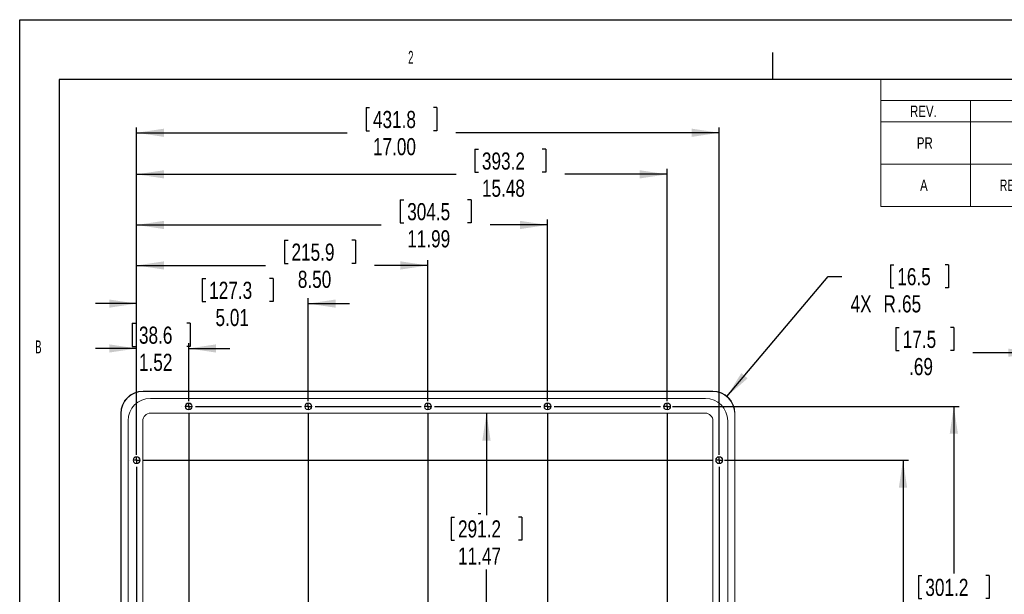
# Model space of a CAD drawing. Header units: inches. Extents: x 0 to 11, y 0 to 8.5.
# Tile 4 of 8: x 0 to 7.2, y 4.3 to 8.5. Entities that reach past the tile are written whole.
import ezdxf

# ---------------------------------------------------------------- set-up
doc = ezdxf.new("R2010")
doc.units = ezdxf.units.IN
doc.header["$MEASUREMENT"] = 0
doc.layers.add('SLD-0', color=7, linetype='Continuous')
doc.styles.add('SLDTEXTSTYLE2', font='TXT', dxfattribs={"width": 0.75})
doc.styles.add('SLDTEXTSTYLE6', font='TXT', dxfattribs={"width": 0.552632})
doc.styles.add('SLDTEXTSTYLE7', font='TXT', dxfattribs={"width": 0.705882})
doc.styles.add('SLDTEXTSTYLE8', font='TXT', dxfattribs={"width": 0.6875})
doc.dimstyles.new('SLDDIMSTYLE0', dxfattribs={"dimtxt": 0.125, "dimasz": 0.2, "dimexe": 0, "dimexo": 0.0625, "dimgap": 0.03125, "dimtad": 0, "dimtih": 1, "dimtoh": 1, "dimlfac": 4, "dimzin": 12, "dimdsep": 46, "dimtxsty": 'SLDTEXTSTYLE2', "dimsah": 1, "dimcen": 0.09, "dimadec": 0, "dimazin": 0, "dimtfac": 1, "dimtofl": 0, "dimtmove": 0, "dimatfit": 3, "dimfxl": 1, "dimtolj": 1, "dimtzin": 12, "dimarcsym": 0})
doc.dimstyles.new('SLDDIMSTYLE1', dxfattribs={"dimtxt": 0.125, "dimasz": 0.2, "dimexe": 0, "dimexo": 0.0625, "dimgap": 0.03125, "dimtad": 0, "dimtih": 1, "dimtoh": 1, "dimlfac": 4, "dimzin": 4, "dimdsep": 46, "dimtxsty": 'SLDTEXTSTYLE2', "dimsah": 1, "dimcen": 0.09, "dimadec": 0, "dimazin": 0, "dimtfac": 1, "dimtofl": 0, "dimtmove": 0, "dimatfit": 3, "dimfxl": 1, "dimtolj": 1, "dimtzin": 12, "dimarcsym": 0})
doc.dimstyles.new('SLDDIMSTYLE3', dxfattribs={"dimtxt": 0.125, "dimasz": 0.2, "dimexe": 0, "dimexo": 0.0625, "dimgap": 0.03125, "dimtad": 0, "dimtih": 1, "dimtoh": 1, "dimlfac": 4, "dimzin": 12, "dimdsep": 46, "dimtxsty": 'SLDTEXTSTYLE2', "dimsah": 1, "dimcen": 0.09, "dimadec": 0, "dimazin": 0, "dimtfac": 1, "dimtofl": 0, "dimtmove": 0, "dimatfit": 3, "dimfxl": 1, "dimtolj": 1, "dimtzin": 12, "dimarcsym": 0})

# ---------------------------------------------------------------- blocks, each defined once
blk = doc.blocks.new('SW_TABLEANNOTATION_0')
at = {"color": 0, "linetype": 'Continuous', "lineweight": 0}
for p, q in [((0, 0), (0, -0.9264)), ((4.4165, 0), (0, 0)), ((4.4165, -0.9264), (4.4165, 0)), ((0, -0.1546), (4.4165, -0.1546)), ((0.6528, -0.1546), (0.6528, -0.3091)), ((2.691, -0.1546), (2.691, -0.3091)), ((3.3774, -0.1546), (3.3774, -0.3091)), ((0, -0.3091), (4.4165, -0.3091)), ((0.6528, -0.3091), (0.6528, -0.9264)), ((2.691, -0.3091), (2.691, -0.9264)), ((3.3774, -0.3091), (3.3774, -0.9264)), ((0, -0.6177), (4.4165, -0.6177)), ((0, -0.9264), (4.4165, -0.9264))]:
    blk.add_line(p, q, dxfattribs=at)
at = {"color": 0, "linetype": 'Continuous', "lineweight": 0, "attachment_point": 1}
for s, insert, char_height, style in [('REVISIONS', (1.9433, -0.0363), 0.08333, 'SLDTEXTSTYLE2'), ('REV.', (0.212, -0.1909), 0.08333, 'SLDTEXTSTYLE2'), ('DESCRIPTION', (1.3326, -0.1909), 0.083333, 'SLDTEXTSTYLE2'), ('DATE', (2.9006, -0.1909), 0.08333, 'SLDTEXTSTYLE2'), ("APPR'VD", (3.6706, -0.1909), 0.08333, 'SLDTEXTSTYLE2'), ('PR', (0.2618, -0.4225), 0.08333, 'SLDTEXTSTYLE2'), ('PRODUCTION RELEASE ', (1.0746, -0.3669), 0.083333, 'SLDTEXTSTYLE7'), ('2/24/2006', (2.7743, -0.4225), 0.08333, 'SLDTEXTSTYLE2'), ('BT', (3.8426, -0.4225), 0.08333, 'SLDTEXTSTYLE2'), ('SEE ECO 06-030', (1.2661, -0.478), 0.083333, 'SLDTEXTSTYLE8'), ('A', (0.2853, -0.7311), 0.0833, 'SLDTEXTSTYLE2'), ('RELOC MTG HOLES PER 08-060', (0.8664, -0.7311), 0.083333, 'SLDTEXTSTYLE8'), ('4/16/2008', (2.77, -0.7311), 0.08333, 'SLDTEXTSTYLE2'), ('BT', (3.8414, -0.7311), 0.08333, 'SLDTEXTSTYLE2')]:
    blk.add_mtext(s, dxfattribs=dict(at, insert=insert, char_height=char_height, style=style))
blk = doc.blocks.new('*D3')
at = {"layer": 'SLD-0'}
for p, q in [((0.8193, 6.2831), (0.8193, 6.1145)), ((0.8193, 6.2831), (0.8446, 6.2831)), ((1.2436, 6.2831), (1.2183, 6.2831)), ((1.2436, 6.2831), (1.2436, 6.1145)), ((0.8193, 6.1145), (0.8446, 6.1145)), ((0.8527, 5.3235), (0.8527, 6.139)), ((1.2436, 6.1145), (1.2183, 6.1145)), ((1.2327, 5.716), (1.2327, 6.139)), ((0.8527, 6.0996), (0.5527, 6.0996)), ((1.2327, 6.0996), (1.5327, 6.0996))]:
    blk.add_line(p, q, dxfattribs=at)
for points in [[(0.8527, 6.0996), (0.6527, 6.1296), (0.6527, 6.0696)], [(1.2327, 6.0996), (1.4327, 6.0696), (1.4327, 6.1296)]]:
    blk.add_solid(points, dxfattribs=at)
at = {"layer": 'SLD-0', "char_height": 0.125, "attachment_point": 1, "style": 'SLDTEXTSTYLE2'}
for s, insert in [('38.6', (0.8699, 6.2593)), ('1.52', (0.8699, 6.0609))]:
    blk.add_mtext(s, dxfattribs=dict(at, insert=insert))
blk = doc.blocks.new('*D4')
at = {"layer": 'SLD-0'}
for p, q in [((2.5262, 7.8578), (2.5262, 7.6892)), ((2.5262, 7.8578), (2.5515, 7.8578)), ((3.0427, 7.8578), (3.0174, 7.8578)), ((3.0427, 7.8578), (3.0427, 7.6892)), ((0.8527, 5.3235), (0.8527, 7.7137)), ((2.5262, 7.6892), (2.5515, 7.6892)), ((3.0427, 7.6892), (3.0174, 7.6892)), ((5.1027, 5.3235), (5.1027, 7.7137)), ((0.8527, 7.6743), (2.3877, 7.6743)), ((5.1027, 7.6743), (3.1812, 7.6743))]:
    blk.add_line(p, q, dxfattribs=at)
for points in [[(0.8527, 7.6743), (1.0527, 7.6443), (1.0527, 7.7043)], [(5.1027, 7.6743), (4.9027, 7.7043), (4.9027, 7.6443)]]:
    blk.add_solid(points, dxfattribs=at)
at = {"layer": 'SLD-0', "char_height": 0.125, "attachment_point": 1, "style": 'SLDTEXTSTYLE2'}
for s, insert in [('431.8', (2.5768, 7.834)), ('17.00', (2.5768, 7.6356))]:
    blk.add_mtext(s, dxfattribs=dict(at, insert=insert))
blk = doc.blocks.new('*D6')
at = {"layer": 'SLD-0'}
for p, q in [((4.762, 5.6766), (6.8535, 5.6766)), ((6.8141, 5.6766), (6.8141, 4.4567)), ((6.5559, 4.4418), (6.5559, 4.2731)), ((6.5559, 4.4418), (6.5812, 4.4418)), ((7.0724, 4.4418), (7.0471, 4.4418)), ((7.0724, 4.4418), (7.0724, 4.2731)), ((6.5559, 4.2731), (6.5812, 4.2731)), ((7.0724, 4.2731), (7.0471, 4.2731)), ((6.8141, 2.7116), (6.8141, 4.0599)), ((4.762, 2.7116), (6.8535, 2.7116))]:
    blk.add_line(p, q, dxfattribs=at)
for points in [[(6.8141, 5.6766), (6.7841, 5.4766), (6.8441, 5.4766)], [(6.8141, 2.7116), (6.8441, 2.9116), (6.7841, 2.9116)]]:
    blk.add_solid(points, dxfattribs=at)
at = {"layer": 'SLD-0', "char_height": 0.125, "attachment_point": 1, "style": 'SLDTEXTSTYLE2'}
for s, insert in [('301.2', (6.6065, 4.4179)), ('11.86', (6.6065, 4.2195))]:
    blk.add_mtext(s, dxfattribs=dict(at, insert=insert))
blk = doc.blocks.new('*D8')
at = {"layer": 'SLD-0'}
for p, q in [((3.4051, 5.6274), (3.4051, 4.8833)), ((3.1468, 4.8684), (3.1468, 4.6998)), ((3.1468, 4.8684), (3.1721, 4.8684)), ((3.6634, 4.8684), (3.6381, 4.8684)), ((3.6634, 4.8684), (3.6634, 4.6998)), ((3.1468, 4.6998), (3.1721, 4.6998)), ((3.6634, 4.6998), (3.6381, 4.6998)), ((3.4051, 2.7609), (3.4051, 4.4865))]:
    blk.add_line(p, q, dxfattribs=at)
for points in [[(3.4051, 5.6274), (3.3751, 5.4274), (3.4351, 5.4274)], [(3.4051, 2.7609), (3.4351, 2.9609), (3.3751, 2.9609)]]:
    blk.add_solid(points, dxfattribs=at)
at = {"layer": 'SLD-0', "char_height": 0.125, "attachment_point": 1, "style": 'SLDTEXTSTYLE2'}
for s, insert in [('291.2', (3.1974, 4.8446)), ('11.47', (3.1974, 4.6462))]:
    blk.add_mtext(s, dxfattribs=dict(at, insert=insert))
blk = doc.blocks.new('*D10')
at = {"layer": 'SLD-0'}
for p, q in [((1.3316, 6.6106), (1.3316, 6.4419)), ((1.3316, 6.6106), (1.3569, 6.6106)), ((1.8482, 6.6106), (1.8229, 6.6106)), ((1.8482, 6.6106), (1.8482, 6.4419)), ((0.8527, 5.3235), (0.8527, 6.4664)), ((2.1052, 5.716), (2.1052, 6.4664)), ((0.8527, 6.4271), (0.5527, 6.4271)), ((1.3316, 6.4419), (1.3569, 6.4419)), ((1.8482, 6.4419), (1.8229, 6.4419)), ((2.1052, 6.4271), (2.4052, 6.4271))]:
    blk.add_line(p, q, dxfattribs=at)
for points in [[(0.8527, 6.4271), (0.6527, 6.4571), (0.6527, 6.3971)], [(2.1052, 6.4271), (2.3052, 6.3971), (2.3052, 6.4571)]]:
    blk.add_solid(points, dxfattribs=at)
at = {"layer": 'SLD-0', "char_height": 0.125, "attachment_point": 1, "style": 'SLDTEXTSTYLE2'}
for s, insert in [('127.3', (1.3822, 6.5867)), ('5.01', (1.4283, 6.3883))]:
    blk.add_mtext(s, dxfattribs=dict(at, insert=insert))
blk = doc.blocks.new('*D11')
at = {"layer": 'SLD-0'}
for p, q in [((1.9321, 6.8893), (1.9321, 6.7206)), ((1.9321, 6.8893), (1.9574, 6.8893)), ((2.4486, 6.8893), (2.4233, 6.8893)), ((2.4486, 6.8893), (2.4486, 6.7206)), ((0.8527, 5.3235), (0.8527, 6.7451)), ((0.8527, 6.7057), (1.7936, 6.7057)), ((1.9321, 6.7206), (1.9574, 6.7206)), ((2.4486, 6.7206), (2.4233, 6.7206)), ((2.9777, 6.7057), (2.5871, 6.7057)), ((2.9777, 5.716), (2.9777, 6.7451))]:
    blk.add_line(p, q, dxfattribs=at)
for points in [[(0.8527, 6.7057), (1.0527, 6.6757), (1.0527, 6.7357)], [(2.9777, 6.7057), (2.7777, 6.7357), (2.7777, 6.6757)]]:
    blk.add_solid(points, dxfattribs=at)
at = {"layer": 'SLD-0', "char_height": 0.125, "attachment_point": 1, "style": 'SLDTEXTSTYLE2'}
for s, insert in [('215.9', (1.9827, 6.8654)), ('8.50', (2.0288, 6.667))]:
    blk.add_mtext(s, dxfattribs=dict(at, insert=insert))
blk = doc.blocks.new('*D12')
at = {"layer": 'SLD-0'}
for p, q in [((2.7761, 7.1848), (2.7761, 7.0162)), ((2.7761, 7.1848), (2.8014, 7.1848)), ((3.2926, 7.1848), (3.2673, 7.1848)), ((3.2926, 7.1848), (3.2926, 7.0162)), ((0.8527, 5.3235), (0.8527, 7.0407)), ((3.8502, 5.716), (3.8502, 7.0407)), ((0.8527, 7.0013), (2.6376, 7.0013)), ((2.7761, 7.0162), (2.8014, 7.0162)), ((3.2926, 7.0162), (3.2673, 7.0162)), ((3.8502, 7.0013), (3.4311, 7.0013))]:
    blk.add_line(p, q, dxfattribs=at)
for points in [[(0.8527, 7.0013), (1.0527, 6.9713), (1.0527, 7.0313)], [(3.8502, 7.0013), (3.6502, 7.0313), (3.6502, 6.9713)]]:
    blk.add_solid(points, dxfattribs=at)
at = {"layer": 'SLD-0', "char_height": 0.125, "attachment_point": 1, "style": 'SLDTEXTSTYLE2'}
for s, insert in [('304.5', (2.8267, 7.161)), ('11.99', (2.8267, 6.9626))]:
    blk.add_mtext(s, dxfattribs=dict(at, insert=insert))
blk = doc.blocks.new('*D13')
at = {"layer": 'SLD-0'}
for p, q in [((3.3212, 7.5544), (3.3212, 7.3858)), ((3.3212, 7.5544), (3.3465, 7.5544)), ((3.8377, 7.5544), (3.8124, 7.5544)), ((3.8377, 7.5544), (3.8377, 7.3858)), ((0.8527, 5.3235), (0.8527, 7.4102)), ((4.7227, 5.716), (4.7227, 7.4102)), ((0.8527, 7.3709), (3.1827, 7.3709)), ((3.3212, 7.3858), (3.3465, 7.3858)), ((3.8377, 7.3858), (3.8124, 7.3858)), ((4.7227, 7.3709), (3.9762, 7.3709))]:
    blk.add_line(p, q, dxfattribs=at)
for points in [[(0.8527, 7.3709), (1.0527, 7.3409), (1.0527, 7.4009)], [(4.7227, 7.3709), (4.5227, 7.4009), (4.5227, 7.3409)]]:
    blk.add_solid(points, dxfattribs=at)
at = {"layer": 'SLD-0', "char_height": 0.125, "attachment_point": 1, "style": 'SLDTEXTSTYLE2'}
for s, insert in [('393.2', (3.3718, 7.5305)), ('15.48', (3.3718, 7.3321))]:
    blk.add_mtext(s, dxfattribs=dict(at, insert=insert))
blk = doc.blocks.new('*D15')
at = {"layer": 'SLD-0'}
for p, q in [((5.142, 5.2841), (6.4827, 5.2841)), ((6.4434, 5.2841), (6.4434, 3.9848)), ((6.1851, 3.9699), (6.1851, 3.8013)), ((6.1851, 3.9699), (6.2104, 3.9699)), ((6.7016, 3.9699), (6.6763, 3.9699)), ((6.7016, 3.9699), (6.7016, 3.8013)), ((6.1851, 3.8013), (6.2104, 3.8013)), ((6.7016, 3.8013), (6.6763, 3.8013)), ((6.4434, 2.7116), (6.4434, 3.588)), ((4.762, 2.7116), (6.4827, 2.7116))]:
    blk.add_line(p, q, dxfattribs=at)
for points in [[(6.4434, 5.2841), (6.4134, 5.0841), (6.4734, 5.0841)], [(6.4434, 2.7116), (6.4734, 2.9116), (6.4134, 2.9116)]]:
    blk.add_solid(points, dxfattribs=at)
at = {"layer": 'SLD-0', "char_height": 0.125, "attachment_point": 1, "style": 'SLDTEXTSTYLE2'}
for s, insert in [('261.4', (6.2357, 3.9461)), ('10.29', (6.2357, 3.7477))]:
    blk.add_mtext(s, dxfattribs=dict(at, insert=insert))
blk = doc.blocks.new('*D16')
at = {"layer": 'SLD-0'}
for p, q in [((6.3512, 6.7099), (6.3512, 6.5413)), ((6.3512, 6.7099), (6.3765, 6.7099)), ((6.7755, 6.7099), (6.7502, 6.7099)), ((6.7755, 6.7099), (6.7755, 6.5413)), ((5.1581, 5.7478), (5.8982, 6.6256)), ((5.8982, 6.6256), (5.9982, 6.6256)), ((6.3512, 6.5413), (6.3765, 6.5413)), ((6.7755, 6.5413), (6.7502, 6.5413))]:
    blk.add_line(p, q, dxfattribs=at)
blk.add_solid([(5.1581, 5.7478), (5.3099, 5.8814), (5.2641, 5.92)], dxfattribs=at)
at = {"layer": 'SLD-0', "char_height": 0.125, "attachment_point": 1, "style": 'SLDTEXTSTYLE2'}
for s, insert in [('16.5', (6.4018, 6.6861)), ('4X ', (6.0607, 6.4877)), ('R', (6.3006, 6.4877)), ('.65', (6.4015, 6.4877))]:
    blk.add_mtext(s, dxfattribs=dict(at, insert=insert))
blk = doc.blocks.new('SW_CENTERMARKSYMBOL_0')
at = {"layer": 'SLD-0', "color": 0}
for p, q in [((0.38, 0.4417), (0.38, 0.4426)), ((1.2525, 0.4417), (1.2525, 0.4426)), ((2.125, 0.4417), (2.125, 0.4426)), ((2.9975, 0.4417), (2.9975, 0.4426)), ((3.87, 0.4417), (3.87, 0.4426)), ((0.3308, 0.3925), (0.3299, 0.3925)), ((0.38, 0.3925), (0.3554, 0.3925)), ((0.38, 0.3925), (0.38, 0.4171)), ((0.38, 0.3925), (0.4046, 0.3925)), ((0.38, 0.3925), (0.38, 0.3679)), ((0.4292, 0.3925), (1.2033, 0.3925)), ((1.2525, 0.3925), (1.2279, 0.3925)), ((1.2525, 0.3925), (1.2525, 0.4171)), ((1.2525, 0.3925), (1.2771, 0.3925)), ((1.2525, 0.3925), (1.2525, 0.3679)), ((1.3017, 0.3925), (2.0758, 0.3925)), ((2.125, 0.3925), (2.1004, 0.3925)), ((2.125, 0.3925), (2.125, 0.4171)), ((2.125, 0.3925), (2.1496, 0.3925)), ((2.125, 0.3925), (2.125, 0.3679)), ((2.1742, 0.3925), (2.9483, 0.3925)), ((2.9975, 0.3925), (2.9729, 0.3925)), ((2.9975, 0.3925), (2.9975, 0.4171)), ((2.9975, 0.3925), (3.0221, 0.3925)), ((2.9975, 0.3925), (2.9975, 0.3679)), ((3.0467, 0.3925), (3.8208, 0.3925)), ((3.87, 0.3925), (3.8454, 0.3925)), ((3.87, 0.3925), (3.87, 0.4171)), ((3.87, 0.3925), (3.8946, 0.3925)), ((3.87, 0.3925), (3.87, 0.3679)), ((3.9192, 0.3925), (3.9201, 0.3925)), ((0.38, 0.3433), (0.38, -2.5233)), ((1.2525, 0.3433), (1.2525, -2.5233)), ((2.125, 0.3433), (2.125, -2.5233)), ((2.9975, 0.3433), (2.9975, -2.5233)), ((3.87, 0.3433), (3.87, -2.5233)), ((-0.0492, 0), (-0.0501, 0)), ((0, 0), (-0.0246, 0)), ((0, 0.0492), (0, 0.0501)), ((0, 0), (0, 0.0246)), ((0, 0), (0.0246, 0)), ((0, 0), (0, -0.0246)), ((0.0492, 0), (4.2008, 0)), ((4.25, 0), (4.2254, 0)), ((4.25, 0.0492), (4.25, 0.0501)), ((4.25, 0), (4.25, 0.0246)), ((4.25, 0), (4.2746, 0)), ((4.25, 0), (4.25, -0.0246)), ((4.2992, 0), (4.3001, 0)), ((0, -0.0492), (0, -1.0408)), ((4.25, -0.0492), (4.25, -1.0408)), ((0, -1.09), (0, -1.0654)), ((4.25, -1.09), (4.25, -1.0654)), ((-0.0492, -1.09), (-0.0501, -1.09)), ((0, -1.09), (-0.0246, -1.09)), ((0, -1.09), (0.0246, -1.09)), ((0, -1.09), (0, -1.1146)), ((0, -1.1392), (0, -2.1308)), ((0.0492, -1.09), (0.0501, -1.09)), ((4.2008, -1.09), (4.1999, -1.09)), ((4.25, -1.09), (4.2254, -1.09)), ((4.25, -1.09), (4.2746, -1.09)), ((4.25, -1.09), (4.25, -1.1146)), ((4.25, -1.1392), (4.25, -2.1308)), ((4.2992, -1.09), (4.3001, -1.09)), ((-0.0492, -2.18), (-0.0501, -2.18)), ((0, -2.18), (-0.0246, -2.18)), ((0, -2.18), (0, -2.1554)), ((0, -2.18), (0.0246, -2.18)), ((0, -2.18), (0, -2.2046)), ((0.0492, -2.18), (4.2008, -2.18)), ((4.25, -2.18), (4.2254, -2.18)), ((4.25, -2.18), (4.25, -2.1554)), ((4.25, -2.18), (4.2746, -2.18)), ((4.25, -2.18), (4.25, -2.2046)), ((4.2992, -2.18), (4.3001, -2.18)), ((0, -2.2292), (0, -2.2301)), ((4.25, -2.2292), (4.25, -2.2301)), ((0.3308, -2.5725), (0.3299, -2.5725)), ((0.38, -2.5725), (0.3554, -2.5725)), ((0.38, -2.5725), (0.38, -2.5479)), ((0.38, -2.5725), (0.4046, -2.5725)), ((0.38, -2.5725), (0.38, -2.5971)), ((0.4292, -2.5725), (1.2033, -2.5725)), ((1.2525, -2.5725), (1.2279, -2.5725)), ((1.2525, -2.5725), (1.2525, -2.5479)), ((1.2525, -2.5725), (1.2771, -2.5725)), ((1.2525, -2.5725), (1.2525, -2.5971)), ((1.3017, -2.5725), (2.0758, -2.5725)), ((2.125, -2.5725), (2.1004, -2.5725)), ((2.125, -2.5725), (2.125, -2.5479)), ((2.125, -2.5725), (2.1496, -2.5725)), ((2.125, -2.5725), (2.125, -2.5971)), ((2.1742, -2.5725), (2.9483, -2.5725)), ((2.9975, -2.5725), (2.9729, -2.5725)), ((2.9975, -2.5725), (2.9975, -2.5479)), ((2.9975, -2.5725), (3.0221, -2.5725)), ((2.9975, -2.5725), (2.9975, -2.5971)), ((3.0467, -2.5725), (3.8208, -2.5725)), ((3.87, -2.5725), (3.8454, -2.5725)), ((3.87, -2.5725), (3.87, -2.5479)), ((3.87, -2.5725), (3.8946, -2.5725)), ((3.87, -2.5725), (3.87, -2.5971)), ((3.9192, -2.5725), (3.9201, -2.5725)), ((0.38, -2.6217), (0.38, -2.6226)), ((1.2525, -2.6217), (1.2525, -2.6226)), ((2.125, -2.6217), (2.125, -2.6226)), ((2.9975, -2.6217), (2.9975, -2.6226)), ((3.87, -2.6217), (3.87, -2.6226))]:
    blk.add_line(p, q, dxfattribs=at)
blk = doc.blocks.new('*D18')
at = {"layer": 'SLD-0'}
for p, q in [((6.391, 6.2522), (6.391, 6.0836)), ((6.391, 6.2522), (6.4163, 6.2522)), ((6.8153, 6.2522), (6.79, 6.2522)), ((6.8153, 6.2522), (6.8153, 6.0836)), ((7.4106, 5.7742), (7.4106, 6.1081)), ((7.5831, 5.8242), (7.5831, 6.1081)), ((6.391, 6.0836), (6.4163, 6.0836)), ((6.8153, 6.0836), (6.79, 6.0836)), ((7.4106, 6.0687), (6.9538, 6.0687)), ((7.5831, 6.0687), (7.8831, 6.0687))]:
    blk.add_line(p, q, dxfattribs=at)
for points in [[(7.4106, 6.0687), (7.2106, 6.0987), (7.2106, 6.0387)], [(7.5831, 6.0687), (7.7831, 6.0387), (7.7831, 6.0987)]]:
    blk.add_solid(points, dxfattribs=at)
at = {"layer": 'SLD-0', "char_height": 0.125, "attachment_point": 1, "style": 'SLDTEXTSTYLE2'}
for s, insert in [('17.5', (6.4416, 6.2284)), ('.69', (6.4879, 6.03))]:
    blk.add_mtext(s, dxfattribs=dict(at, insert=insert))

msp = doc.modelspace()

# ---------------------------------------------------------------- linework, layer by layer
at = {"color": 7, "linetype": 'Continuous', "lineweight": 15}
for p, q in [((5.0553, 5.7879), (0.9001, 5.7879)), ((5.0534, 5.786), (0.9019, 5.786)), ((5.0022, 5.7349), (0.9532, 5.7349)), ((0.7377, 5.6255), (0.7377, 2.7628)), ((0.7395, 5.6236), (0.7395, 2.7647)), ((4.9997, 5.6274), (0.9557, 5.6274)), ((5.2158, 2.7647), (5.2158, 5.6236)), ((5.2177, 2.7628), (5.2177, 5.6255)), ((0.7907, 5.5724), (0.7907, 2.8159)), ((0.8982, 5.5699), (0.8982, 2.8184)), ((5.0572, 2.8184), (5.0572, 5.5699)), ((5.1647, 2.8159), (5.1647, 5.5724))]:
    msp.add_line(p, q, dxfattribs=at)
for centre, radius in [((1.2327, 5.6766), 0.0255), ((1.2327, 5.6766), 0.0238), ((2.1052, 5.6766), 0.0255), ((2.1052, 5.6766), 0.0238), ((2.9777, 5.6766), 0.0255), ((2.9777, 5.6766), 0.0238), ((3.8502, 5.6766), 0.0255), ((3.8502, 5.6766), 0.0238), ((4.7227, 5.6766), 0.0255), ((4.7227, 5.6766), 0.0238), ((0.8527, 5.2841), 0.0255), ((0.8527, 5.2841), 0.0238), ((5.1027, 5.2841), 0.0255), ((5.1027, 5.2841), 0.0238)]:
    msp.add_circle(centre, radius, dxfattribs=at)
for centre, radius, start, end in [((0.9532, 5.5724), 0.1625, 90, 180), ((5.0022, 5.5724), 0.1625, 0, 90), ((0.9557, 5.5699), 0.0575, 90, 180), ((4.9997, 5.5699), 0.0575, 0, 90)]:
    msp.add_arc(centre, radius, start, end, dxfattribs=at)
for centre, major_axis in [((0.9003, 5.6253), (-0.115, 0.115)), ((0.9021, 5.6234), (-0.115, 0.115)), ((5.0532, 5.6234), (0.115, 0.115)), ((5.0551, 5.6253), (0.115, 0.115))]:
    msp.add_ellipse(centre, major_axis=major_axis, ratio=0.998783, start_param=5.498396, end_param=7.067974, dxfattribs=at)
at = {"layer": 'SLD-0', "color": 179, "linetype": 'Continuous'}
for p, q in [((0, 0), (0, 8.5)), ((0, 8.5), (11, 8.5)), ((0.287, 8.0635), (0.287, 0.404)), ((10.7, 8.0635), (0.287, 8.0635))]:
    msp.add_line(p, q, dxfattribs=at)
at = {"layer": 'SLD-0'}
for p, q in [((5.4935, 8.0635), (5.4935, 8.2604)), ((3.3455, 4.8944), (3.3642, 4.8944))]:
    msp.add_line(p, q, dxfattribs=at)

# ---------------------------------------------------------------- block references
at = {"color": 7, "linetype": 'Continuous', "lineweight": 0}
msp.add_blockref('SW_TABLEANNOTATION_0', (6.2828, 8.0635), dxfattribs=at)
at = {"layer": 'SLD-0'}
msp.add_blockref('SW_CENTERMARKSYMBOL_0', (0.8527, 5.2841), dxfattribs=at)

# ---------------------------------------------------------------- texts
at = {"layer": 'SLD-0', "char_height": 0.0938, "attachment_point": 1, "style": 'SLDTEXTSTYLE6'}
for s, insert in [('2', (2.8337, 8.2719)), ('B', (0.113, 6.158))]:
    msp.add_mtext(s, dxfattribs=dict(at, insert=insert))

# ---------------------------------------------------------------- dimensions: what is measured, and where the dimension line sits
at = {"layer": 'SLD-0'}
for base, p1, p2, dimstyle, picture, middle in [((5.1027, 7.6743), (0.8527, 5.2841), (5.1027, 5.2841), 'SLDDIMSTYLE1', '*D4', (2.7845, 7.6743)), ((4.7227, 7.3709), (0.8527, 5.2841), (4.7227, 5.6766), 'SLDDIMSTYLE0', '*D13', (3.5795, 7.3709)), ((3.8502, 7.0013), (0.8527, 5.2841), (3.8502, 5.6766), 'SLDDIMSTYLE0', '*D12', (3.0343, 7.0013)), ((2.9777, 6.7057), (0.8527, 5.2841), (2.9777, 5.6766), 'SLDDIMSTYLE1', '*D11', (2.1903, 6.7057)), ((2.1052, 6.4271), (0.8527, 5.2841), (2.1052, 5.6766), 'SLDDIMSTYLE0', '*D10', (1.5899, 6.4271)), ((1.2327, 6.0996), (0.8527, 5.2841), (1.2327, 5.6766), 'SLDDIMSTYLE0', '*D3', (1.0314, 6.0996)), ((7.5831, 6.0687), (7.4106, 5.7349), (7.5831, 5.7849), 'SLDDIMSTYLE0', '*D18', (6.6032, 6.0687))]:
    dim = msp.add_linear_dim(base=base, p1=p1, p2=p2, dimstyle=dimstyle, dxfattribs=at)
    dim.commit()
    dim.dimension.update_dxf_attribs({"geometry": picture, "text_midpoint": middle, "dimtype": 160})
dim = msp.add_radius_dim(center=(5.0534, 5.6236), mpoint=(5.1581, 5.7478), text='4X <>', dimstyle='SLDDIMSTYLE3', dxfattribs=at)
dim.commit()
dim.dimension.update_dxf_attribs({"geometry": '*D16', "text_midpoint": (6.4434, 6.6256), "dimtype": 164})
for base, p1, p2, picture, middle in [((6.8141, 2.7116), (4.7227, 5.6766), (4.7227, 2.7116), '*D6', (6.8141, 4.2583)), ((3.4051, 2.7609), (4.9997, 5.6274), (4.9997, 2.7609), '*D8', (3.4051, 4.6849)), ((6.4434, 5.2841), (4.7227, 2.7116), (5.1027, 5.2841), '*D15', (6.4434, 3.7864))]:
    dim = msp.add_linear_dim(base=base, p1=p1, p2=p2, angle=90, dimstyle='SLDDIMSTYLE0', dxfattribs=at)
    dim.commit()
    dim.dimension.update_dxf_attribs({"geometry": picture, "text_midpoint": middle, "dimtype": 160})

doc.saveas('drawing.dxf')
